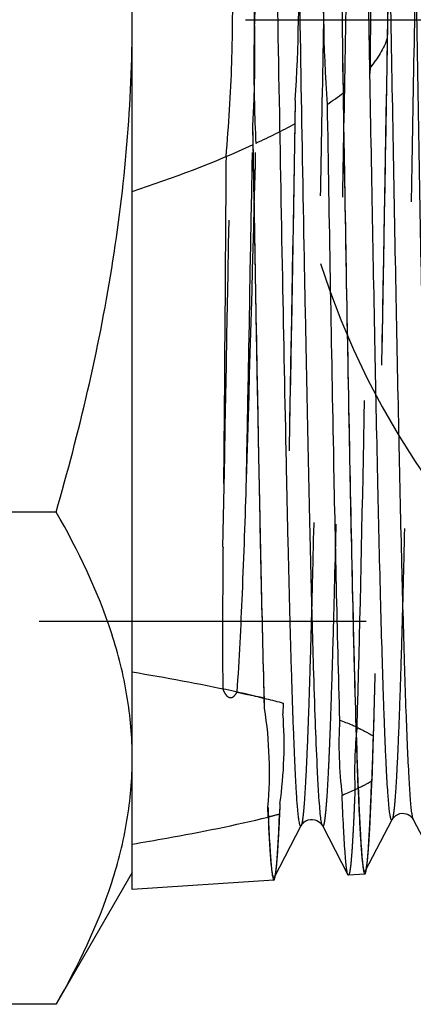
# Model space of a CAD drawing. Header units: millimetres. Extents: x 427 to 573, y 468 to 537.
# Tile 3 of 10: x 530.41 to 538.26, y 473.05 to 492.68. Entities that reach past the tile are written whole.
import ezdxf

# ---------------------------------------------------------------- set-up
doc = ezdxf.new("R2010")
doc.units = ezdxf.units.MM
doc.header["$LTSCALE"] = 65.185185
doc.linetypes.add('CENTER', pattern=[0.6, 0.375, -0.075, 0.075, -0.075])
doc.linetypes.add('HIDDEN', pattern=[0.2, 0.1, -0.1])
for name, color, linetype in [('ACHSEN_S', 7, 'CONTINUOUS'), ('KONST.EL_MIT_GEO', 7, 'CONTINUOUS'), ('KURVEN', 7, 'CONTINUOUS')]:
    doc.layers.add(name, color=color, linetype=linetype)

msp = doc.modelspace()

# ---------------------------------------------------------------- linework, layer by layer
at = {"layer": 'ACHSEN_S', "color": 2, "linetype": 'CENTER'}
msp.add_line((427.35, 492.675), (572.65, 492.675), dxfattribs=at)
at = {"layer": 'KONST.EL_MIT_GEO', "color": 7, "linetype": 'Continuous'}
for p, q in [((532.65, 475.333), (532.65, 510.017)), ((536.86, 491.219), (536.847, 492.013)), ((535.064, 490.184), (535.057, 490.555)), ((531.132, 482.86), (522.168, 482.86)), ((535.29, 478.948), (535.284, 479.147)), ((537.138, 477.962), (537.117, 478.572)), ((537.158, 477.352), (537.138, 477.962)), ((535.363, 476.778), (535.357, 476.976)), ((537.298, 475.701), (537.834, 476.729)), ((538.255, 476.729), (538.766, 475.749)), ((535.484, 475.58), (536.02, 476.609)), ((536.442, 476.609), (536.952, 475.629)), ((532.65, 475.675), (531.132, 473.045)), ((537.289, 475.641), (536.962, 475.62)), ((535.475, 475.521), (532.65, 475.333)), ((536.962, 475.62), (536.952, 475.629)), ((531.132, 473.045), (522.168, 473.045))]:
    msp.add_line(p, q, dxfattribs=at)
at = {"layer": 'KONST.EL_MIT_GEO', "color": 8, "linetype": 'HIDDEN'}
for p, q in [((537.748, 493.006), (537.743, 492.675)), ((537.743, 492.675), (537.736, 492.306)), ((535.901, 491.069), (535.893, 490.598)), ((550.351, 480.675), (518.35, 480.675)), ((535.663, 479.052), (535.656, 478.838)), ((537.455, 478.392), (537.425, 477.494)), ((535.596, 477.048), (535.588, 476.834))]:
    msp.add_line(p, q, dxfattribs=at)
at = {"layer": 'KONST.EL_MIT_GEO', "color": 7, "linetype": 'Continuous'}
for points in [[(537.834, 476.729), (537.836, 476.734), (537.845, 476.748), (537.858, 476.765), (537.877, 476.785), (537.906, 476.809), (537.944, 476.831), (537.986, 476.846), (538.03, 476.853), (538.075, 476.851), (538.116, 476.842), (538.154, 476.826), (538.187, 476.807), (538.212, 476.786), (538.23, 476.767), (538.243, 476.75), (538.252, 476.736), (538.256, 476.729)], [(536.02, 476.608), (536.027, 476.621), (536.039, 476.638), (536.056, 476.658), (536.08, 476.68), (536.115, 476.702), (536.158, 476.721), (536.203, 476.731), (536.247, 476.732), (536.291, 476.725), (536.33, 476.711), (536.363, 476.692), (536.391, 476.671), (536.412, 476.651), (536.426, 476.633), (536.436, 476.619), (536.442, 476.609)]]:
    msp.add_lwpolyline(points, dxfattribs=at)
for centre, radius, start, end in [((502.061, 492.137), 33.035, 357.2537, 4.682), ((569.358, 493.25), 32.899, 177.9934, 183.946), ((504.137, 492.139), 32.71, 359.7794, 2.1654), ((527.11, 477.684), 8.277, 355.09, 8.7834), ((545.032, 478.241), 8.26, 176.7494, 187.1313)]:
    msp.add_arc(centre, radius, start, end, dxfattribs=at)
at = {"layer": 'KONST.EL_MIT_GEO', "color": 8, "linetype": 'HIDDEN'}
for centre, radius, start, end in [((503.099, 493.212), 32.872, 356.263, 1.7967), ((570.134, 492.101), 32.737, 177.4024, 180.6536), ((501.925, 492.9), 32.728, 358.1024, 359.9531), ((567.722, 491.791), 32.646, 178.1, 179.9554), ((-2742.686, 546.397), 3277.775, 358.877062, 359.045891), ((501.104, 492.935), 33.55, 354.8896, 358.0904), ((-3474.314, 558.991), 4009.953, 358.921433, 359.040144), ((567.949, 491.795), 32.873, 179.9614, 182.7668), ((-841.279, 525.098), 1376.837, 358.269067, 358.547903), ((527.417, 478.221), 8.262, 351.8402, 4.2834), ((545.319, 477.665), 8.235, 173.7254, 182.3909), ((591.656, 479.357), 56.349, 182.4217, 182.7222)]:
    msp.add_arc(centre, radius, start, end, dxfattribs=at)
for points, knots in [([(538.205, 509.589), (538.203, 509.592), (538.2, 509.6), (538.187, 509.595), (538.182, 509.58), (538.175, 509.557), (538.168, 509.522), (538.157, 509.456), (538.145, 509.347), (538.131, 509.185), (538.117, 508.981), (538.103, 508.736), (538.082, 508.33), (538.058, 507.725), (538.029, 506.888), (538.001, 505.908), (537.961, 504.346), (537.912, 502.121), (537.856, 499.191), (537.799, 496), (537.762, 493.798), (537.743, 492.675)], [0, 0, 0, 0, 0.000662, 0.001106, 0.001966, 0.003405, 0.00545, 0.008109, 0.015272, 0.024894, 0.036957, 0.051431, 0.068282, 0.108945, 0.158541, 0.216573, 0.282461, 0.435092, 0.610331, 0.801174, 1, 1, 1, 1]), ([(536.927, 508.681), (536.925, 508.685), (536.922, 508.691), (536.91, 508.689), (536.904, 508.675), (536.897, 508.656), (536.89, 508.625), (536.88, 508.566), (536.861, 508.407), (536.837, 508.101), (536.816, 507.733), (536.798, 507.365), (536.784, 507.035), (536.77, 506.67), (536.75, 506.117), (536.726, 505.347), (536.687, 503.922), (536.639, 501.887), (536.584, 499.198), (536.528, 496.258), (536.473, 493.18), (536.417, 490.081), (536.362, 487.081), (536.306, 484.295), (536.259, 482.157), (536.219, 480.633), (536.191, 479.656), (536.164, 478.804), (536.136, 478.086), (536.108, 477.507), (536.085, 477.115), (536.064, 476.876), (536.051, 476.752), (536.037, 476.667), (536.027, 476.623), (536.02, 476.609)], [0, 0, 0, 0, 0.000352, 0.000575, 0.000971, 0.00164, 0.002597, 0.003848, 0.007237, 0.017555, 0.032516, 0.041697, 0.051982, 0.063348, 0.075768, 0.103643, 0.135341, 0.208944, 0.293744, 0.386477, 0.483576, 0.581311, 0.675927, 0.763793, 0.84154, 0.87567, 0.90619, 0.932808, 0.955271, 0.973364, 0.986917, 0.991951, 0.99581, 0.998488, 1, 1, 1, 1]), ([(537.349, 508.681), (537.341, 508.667), (537.331, 508.622), (537.317, 508.537), (537.304, 508.413), (537.284, 508.173), (537.26, 507.78), (537.232, 507.199), (537.204, 506.478), (537.176, 505.624), (537.148, 504.645), (537.109, 503.118), (537.061, 500.976), (537.006, 498.187), (536.95, 495.185), (536.895, 492.085), (536.839, 489.008), (536.784, 486.071), (536.729, 483.386), (536.681, 481.355), (536.641, 479.933), (536.617, 479.164), (536.598, 478.613), (536.584, 478.25), (536.57, 477.921), (536.552, 477.554), (536.531, 477.187), (536.507, 476.882), (536.488, 476.723), (536.478, 476.664), (536.471, 476.634), (536.464, 476.614), (536.459, 476.6), (536.446, 476.598), (536.443, 476.605), (536.442, 476.609)], [0, 0, 0, 0, 0.001517, 0.004206, 0.008077, 0.013129, 0.026727, 0.044877, 0.067405, 0.094096, 0.124692, 0.158898, 0.236789, 0.324772, 0.41946, 0.517213, 0.614276, 0.70692, 0.791592, 0.865046, 0.896667, 0.924469, 0.936854, 0.948187, 0.958441, 0.967593, 0.982506, 0.992789, 0.996166, 0.997412, 0.998366, 0.999032, 0.999427, 0.999649, 1, 1, 1, 1]), ([(538.741, 508.561), (538.739, 508.564), (538.736, 508.571), (538.724, 508.569), (538.718, 508.555), (538.711, 508.536), (538.705, 508.506), (538.694, 508.447), (538.675, 508.289), (538.651, 507.986), (538.63, 507.621), (538.612, 507.256), (538.598, 506.928), (538.584, 506.567), (538.564, 506.018), (538.54, 505.254), (538.501, 503.84), (538.453, 501.821), (538.398, 499.153), (538.342, 496.235), (538.287, 493.18), (538.231, 490.104), (538.176, 487.127), (538.12, 484.362), (538.073, 482.239), (538.034, 480.726), (538.006, 479.756), (537.978, 478.91), (537.95, 478.197), (537.922, 477.622), (537.899, 477.233), (537.878, 476.995), (537.865, 476.872), (537.851, 476.788), (537.841, 476.743), (537.834, 476.729)], [0, 0, 0, 0, 0.000355, 0.000579, 0.000974, 0.001639, 0.002593, 0.003842, 0.007226, 0.017531, 0.032481, 0.041655, 0.051936, 0.063296, 0.07571, 0.103576, 0.135263, 0.208849, 0.293636, 0.38636, 0.483456, 0.581191, 0.675813, 0.763689, 0.84145, 0.875589, 0.906118, 0.932747, 0.95522, 0.973325, 0.986891, 0.991931, 0.995796, 0.998483, 1, 1, 1, 1]), ([(537.743, 492.675), (537.724, 491.593), (537.688, 489.47), (537.633, 486.382), (537.579, 483.527), (537.532, 481.341), (537.494, 479.786), (537.467, 478.792), (537.439, 477.926), (537.412, 477.196), (537.385, 476.609), (537.362, 476.211), (537.341, 475.969), (537.328, 475.845), (537.315, 475.76), (537.306, 475.715), (537.298, 475.701)], [0, 0, 0, 0, 0.19109, 0.375162, 0.545419, 0.69558, 0.76136, 0.82011, 0.871291, 0.91443, 0.949133, 0.975089, 0.984711, 0.992071, 0.997161, 1, 1, 1, 1]), ([(537.736, 492.306), (537.691, 489.666), (537.611, 485.028), (537.517, 480.39), (537.455, 478.392)], [0, 0, 0, 0, 0.569048, 1, 1, 1, 1]), ([(537.134, 478.565), (537.191, 480.468), (537.281, 484.856), (537.357, 489.243), (537.399, 491.727)], [0, 0, 0, 0, 0.433885, 1, 1, 1, 1]), ([(535.901, 491.069), (535.862, 488.78), (535.792, 484.703), (535.708, 480.626), (535.656, 478.838)], [0, 0, 0, 0, 0.561361, 1, 1, 1, 1]), ([(535.893, 490.598), (535.857, 488.452), (535.79, 484.603), (535.71, 480.754), (535.663, 479.052)], [0, 0, 0, 0, 0.557648, 1, 1, 1, 1]), ([(534.52, 489.946), (534.515, 489.25), (534.497, 486.655), (534.477, 484.059), (534.46, 482.16)], [0, 0, 0, 0, 0.268268, 1, 1, 1, 1]), ([(534.742, 479.27), (534.787, 479.924), (534.856, 481.337), (534.906, 482.751), (534.929, 483.51)], [0, 0, 0, 0, 0.463435, 1, 1, 1, 1]), ([(534.46, 482.16), (534.458, 481.905), (534.451, 480.962), (534.448, 480.018), (534.456, 479.33)], [0, 0, 0, 0, 0.270632, 1, 1, 1, 1]), ([(534.456, 479.33), (534.467, 479.303), (534.486, 479.261), (534.522, 479.209), (534.561, 479.166), (534.63, 479.15), (534.681, 479.189), (534.715, 479.229), (534.733, 479.256), (534.742, 479.27)], [0, 0, 0, 0, 0.213225, 0.32644, 0.452627, 0.622914, 0.767349, 0.887551, 1, 1, 1, 1]), ([(534.742, 479.27), (534.819, 479.253), (535.128, 479.185), (535.435, 479.111), (535.663, 479.052)], [0, 0, 0, 0, 0.252044, 1, 1, 1, 1]), ([(537.134, 478.565), (537.162, 478.551), (537.272, 478.499), (537.379, 478.441), (537.455, 478.392)], [0, 0, 0, 0, 0.259213, 1, 1, 1, 1]), ([(537.254, 475.817), (537.24, 475.914), (537.219, 476.164), (537.176, 476.88), (537.153, 477.498), (537.138, 477.963)], [0, 0, 0, 0, 0.136531, 0.350894, 1, 1, 1, 1]), ([(537.425, 477.494), (537.399, 477.478), (537.291, 477.415), (537.178, 477.36), (537.091, 477.321)], [0, 0, 0, 0, 0.24054, 1, 1, 1, 1]), ([(537.336, 475.868), (537.357, 476.075), (537.389, 476.617), (537.412, 477.159), (537.425, 477.494)], [0, 0, 0, 0, 0.382971, 1, 1, 1, 1]), ([(537.091, 477.321), (537.086, 477.19), (537.076, 476.945), (537.06, 476.602), (537.044, 476.31), (537.029, 476.07), (537.013, 475.881), (536.998, 475.747), (536.984, 475.666), (536.973, 475.631), (536.965, 475.62), (536.962, 475.62)], [0, 0, 0, 0, 0.229521, 0.430211, 0.601293, 0.74217, 0.852493, 0.931987, 0.980637, 0.993638, 1, 1, 1, 1]), ([(535.596, 477.048), (535.587, 476.849), (535.571, 476.501), (535.548, 476.098), (535.528, 475.852), (535.515, 475.726), (535.501, 475.64), (535.492, 475.594), (535.484, 475.58)], [0, 0, 0, 0, 0.405755, 0.709239, 0.821666, 0.907598, 0.966951, 1, 1, 1, 1]), ([(535.526, 475.79), (535.532, 475.853), (535.56, 476.2), (535.576, 476.548), (535.588, 476.834)], [0, 0, 0, 0, 0.180774, 1, 1, 1, 1]), ([(535.436, 475.721), (535.421, 475.844), (535.397, 476.164), (535.379, 476.484), (535.37, 476.681)], [0, 0, 0, 0, 0.386678, 1, 1, 1, 1]), ([(537.32, 475.741), (537.321, 475.75), (537.328, 475.792), (537.332, 475.834), (537.336, 475.868)], [0, 0, 0, 0, 0.212797, 1, 1, 1, 1]), ([(535.45, 475.635), (535.449, 475.641), (535.443, 475.67), (535.439, 475.698), (535.436, 475.721)], [0, 0, 0, 0, 0.211796, 1, 1, 1, 1]), ([(535.505, 475.617), (535.507, 475.629), (535.515, 475.686), (535.522, 475.744), (535.526, 475.79)], [0, 0, 0, 0, 0.203762, 1, 1, 1, 1]), ([(537.268, 475.735), (537.267, 475.74), (537.261, 475.767), (537.257, 475.795), (537.254, 475.817)], [0, 0, 0, 0, 0.202881, 1, 1, 1, 1])]:
    msp.add_open_spline(points, degree=3, knots=knots, dxfattribs=at)
at = {"layer": 'KONST.EL_MIT_GEO', "color": 7, "linetype": 'Continuous'}
for points, knots in [([(537.897, 509.584), (537.911, 509.507), (537.93, 509.302), (537.956, 508.922), (537.982, 508.399), (538.021, 507.43), (538.066, 505.907), (538.119, 503.743), (538.171, 501.191), (538.225, 498.34), (538.278, 495.289), (538.331, 492.148), (538.384, 489.025), (538.438, 486.032), (538.491, 483.274), (538.537, 481.168), (538.574, 479.673), (538.601, 478.718), (538.628, 477.886), (538.654, 477.185), (538.681, 476.622), (538.704, 476.241), (538.724, 476.008), (538.736, 475.888), (538.749, 475.806), (538.759, 475.763), (538.766, 475.749)], [0, 0, 0, 0, 0.006964, 0.018246, 0.033758, 0.053365, 0.104152, 0.168832, 0.245137, 0.330383, 0.42157, 0.51549, 0.608833, 0.698311, 0.780766, 0.853291, 0.885012, 0.913323, 0.937972, 0.958744, 0.975455, 0.987958, 0.992598, 0.996152, 0.998615, 1, 1, 1, 1]), ([(537.834, 476.729), (537.832, 476.726), (537.829, 476.719), (537.817, 476.721), (537.811, 476.735), (537.804, 476.755), (537.797, 476.785), (537.787, 476.844), (537.768, 477.002), (537.744, 477.307), (537.723, 477.674), (537.705, 478.041), (537.691, 478.37), (537.677, 478.733), (537.657, 479.284), (537.633, 480.051), (537.594, 481.471), (537.546, 483.498), (537.491, 486.176), (537.435, 489.105), (537.38, 492.171), (537.324, 495.258), (537.269, 498.246), (537.213, 501.022), (537.166, 503.152), (537.126, 504.67), (537.099, 505.643), (537.071, 506.492), (537.043, 507.208), (537.015, 507.785), (536.992, 508.176), (536.971, 508.415), (536.958, 508.538), (536.944, 508.622), (536.934, 508.667), (536.927, 508.681)], [0, 0, 0, 0, 0.000351, 0.000575, 0.000973, 0.001642, 0.0026, 0.003853, 0.007244, 0.017564, 0.032527, 0.041708, 0.051995, 0.06336, 0.075779, 0.103654, 0.135349, 0.208946, 0.293736, 0.386458, 0.483548, 0.581273, 0.675882, 0.763744, 0.84149, 0.875622, 0.906145, 0.932767, 0.955236, 0.973335, 0.986897, 0.991936, 0.9958, 0.998484, 1, 1, 1, 1]), ([(538.255, 476.729), (538.248, 476.743), (538.238, 476.788), (538.224, 476.873), (538.211, 476.996), (538.191, 477.236), (538.167, 477.628), (538.139, 478.206), (538.111, 478.924), (538.083, 479.775), (538.055, 480.751), (538.016, 482.272), (537.968, 484.406), (537.913, 487.184), (537.857, 490.175), (537.802, 493.262), (537.746, 496.327), (537.691, 499.253), (537.636, 501.928), (537.588, 503.951), (537.549, 505.368), (537.524, 506.134), (537.505, 506.683), (537.491, 507.045), (537.477, 507.373), (537.459, 507.739), (537.438, 508.105), (537.415, 508.409), (537.395, 508.567), (537.385, 508.625), (537.378, 508.656), (537.371, 508.675), (537.366, 508.689), (537.354, 508.692), (537.35, 508.685), (537.349, 508.681)], [0, 0, 0, 0, 0.00152, 0.004212, 0.008086, 0.01314, 0.026742, 0.044894, 0.067423, 0.094114, 0.124708, 0.158912, 0.236797, 0.32477, 0.419447, 0.517189, 0.614241, 0.706878, 0.791546, 0.865, 0.896622, 0.924428, 0.936814, 0.94815, 0.958408, 0.967562, 0.982483, 0.992774, 0.996157, 0.997406, 0.998362, 0.99903, 0.999428, 0.999651, 1, 1, 1, 1]), ([(532.65, 492.675), (532.65, 494.334), (532.36, 497.658), (531.592, 500.895), (531.132, 502.49)], [0, 0, 0, 0, 0.499896, 1, 1, 1, 1]), ([(536.02, 476.608), (536.018, 476.604), (536.011, 476.595), (535.996, 476.611), (535.991, 476.634), (535.981, 476.675), (535.973, 476.731), (535.963, 476.804), (535.954, 476.893), (535.941, 477.044), (535.925, 477.272), (535.907, 477.593), (535.889, 477.976), (535.871, 478.418), (535.852, 478.919), (535.827, 479.698), (535.795, 480.8), (535.759, 482.263), (535.709, 484.53), (535.647, 487.649), (535.576, 491.585), (535.505, 495.594), (535.455, 498.261), (535.429, 499.563)], [0, 0, 0, 0, 0.000572, 0.001079, 0.00218, 0.003965, 0.006448, 0.009635, 0.013524, 0.018113, 0.029371, 0.043371, 0.060054, 0.079354, 0.101193, 0.12548, 0.181, 0.245005, 0.316452, 0.476902, 0.65192, 0.830138, 1, 1, 1, 1]), ([(536.442, 476.609), (536.431, 476.629), (536.42, 476.694), (536.402, 476.819), (536.386, 477.007), (536.368, 477.253), (536.351, 477.559), (536.326, 478.08), (536.295, 478.869), (536.26, 479.971), (536.225, 481.266), (536.19, 482.736), (536.155, 484.357), (536.119, 486.106), (536.071, 488.613), (536.013, 491.853), (535.944, 495.731), (535.896, 498.306), (535.871, 499.563)], [0, 0, 0, 0, 0.002936, 0.008485, 0.01666, 0.027437, 0.040779, 0.056637, 0.095651, 0.143887, 0.200611, 0.264957, 0.335945, 0.412491, 0.493429, 0.663502, 0.835838, 1, 1, 1, 1]), ([(531.132, 482.86), (531.592, 484.455), (532.36, 487.692), (532.65, 491.016), (532.65, 492.675)], [0, 0, 0, 0, 0.500104, 1, 1, 1, 1]), ([(537.138, 477.963), (537.108, 478.825), (537.056, 480.804), (536.957, 485.487), (536.893, 489.308), (536.847, 492.013)], [0, 0, 0, 0, 0.184205, 0.42251, 1, 1, 1, 1]), ([(537.117, 478.572), (537.062, 480.4), (536.974, 484.616), (536.901, 488.832), (536.86, 491.219)], [0, 0, 0, 0, 0.433678, 1, 1, 1, 1]), ([(536.537, 490.986), (536.576, 488.679), (536.647, 484.586), (536.732, 480.493), (536.785, 478.709)], [0, 0, 0, 0, 0.563871, 1, 1, 1, 1]), ([(535.29, 478.948), (535.242, 480.652), (535.162, 484.52), (535.094, 488.389), (535.057, 490.555)], [0, 0, 0, 0, 0.440363, 1, 1, 1, 1]), ([(535.284, 479.147), (535.239, 480.779), (535.163, 484.458), (535.098, 488.138), (535.064, 490.184)], [0, 0, 0, 0, 0.443826, 1, 1, 1, 1]), ([(532.65, 477.953), (532.65, 478.369), (532.577, 479.211), (532.153, 480.894), (531.576, 482.09), (531.132, 482.86)], [0, 0, 0, 0, 0.240576, 0.485848, 1, 1, 1, 1]), ([(535.284, 479.147), (535.069, 479.198), (534.196, 479.393), (533.315, 479.554), (532.65, 479.666)], [0, 0, 0, 0, 0.246503, 1, 1, 1, 1]), ([(537.117, 478.572), (537.09, 478.585), (536.981, 478.633), (536.87, 478.677), (536.785, 478.709)], [0, 0, 0, 0, 0.245038, 1, 1, 1, 1]), ([(531.132, 473.045), (531.576, 473.815), (532.153, 475.011), (532.577, 476.694), (532.65, 477.536), (532.65, 477.953)], [0, 0, 0, 0, 0.514153, 0.759424, 1, 1, 1, 1]), ([(536.836, 477.215), (536.863, 477.226), (536.972, 477.269), (537.079, 477.315), (537.158, 477.352)], [0, 0, 0, 0, 0.25488, 1, 1, 1, 1]), ([(536.952, 475.629), (536.944, 475.644), (536.934, 475.692), (536.92, 475.785), (536.907, 475.921), (536.885, 476.187), (536.861, 476.623), (536.844, 477), (536.836, 477.215)], [0, 0, 0, 0, 0.032479, 0.091478, 0.177255, 0.289693, 0.593599, 1, 1, 1, 1]), ([(537.158, 477.352), (537.163, 477.22), (537.173, 476.972), (537.19, 476.626), (537.206, 476.332), (537.222, 476.09), (537.238, 475.901), (537.252, 475.767), (537.267, 475.686), (537.277, 475.651), (537.286, 475.641), (537.289, 475.641)], [0, 0, 0, 0, 0.230465, 0.431854, 0.603375, 0.744393, 0.854558, 0.93359, 0.98147, 0.994002, 1, 1, 1, 1]), ([(532.65, 476.239), (532.88, 476.278), (533.789, 476.436), (534.694, 476.615), (535.363, 476.778)], [0, 0, 0, 0, 0.253042, 1, 1, 1, 1]), ([(535.363, 476.778), (535.372, 476.595), (535.384, 476.34), (535.404, 476.027), (535.418, 475.848), (535.431, 475.712), (535.445, 475.608), (535.455, 475.557), (535.467, 475.52), (535.475, 475.521)], [0, 0, 0, 0, 0.432742, 0.604101, 0.744817, 0.854653, 0.933452, 0.981336, 1, 1, 1, 1]), ([(535.484, 475.58), (535.482, 475.576), (535.476, 475.567), (535.462, 475.581), (535.457, 475.603), (535.452, 475.623), (535.45, 475.635)], [0, 0, 0, 0, 0.148517, 0.275587, 0.551323, 1, 1, 1, 1]), ([(537.298, 475.701), (537.296, 475.697), (537.292, 475.689), (537.279, 475.696), (537.275, 475.713), (537.27, 475.726), (537.268, 475.735)], [0, 0, 0, 0, 0.183586, 0.312062, 0.570503, 1, 1, 1, 1]), ([(537.289, 475.641), (537.299, 475.642), (537.309, 475.689), (537.316, 475.716), (537.32, 475.741)], [0, 0, 0, 0, 0.282121, 1, 1, 1, 1]), ([(535.475, 475.521), (535.485, 475.521), (535.495, 475.566), (535.501, 475.593), (535.505, 475.617)], [0, 0, 0, 0, 0.282766, 1, 1, 1, 1])]:
    msp.add_open_spline(points, degree=3, knots=knots, dxfattribs=at)
at = {"layer": 'KONST.EL_MIT_GEO', "color": 8, "linetype": 'HIDDEN'}
for points in [[(537.736, 492.306), (537.667, 492.094), (537.543, 491.898), (537.399, 491.727)], [(535.893, 490.598), (535.639, 490.459), (535.379, 490.33), (535.115, 490.208)], [(535.588, 476.834), (535.514, 476.815), (535.439, 476.796), (535.364, 476.778)]]:
    msp.add_open_spline(points, degree=3, dxfattribs=at)
at = {"layer": 'KONST.EL_MIT_GEO', "color": 7, "linetype": 'Continuous'}
for points in [[(536.537, 490.986), (536.647, 491.06), (536.755, 491.138), (536.86, 491.219)], [(532.65, 489.249), (533.468, 489.524), (534.279, 489.825), (535.064, 490.184)]]:
    msp.add_open_spline(points, degree=3, dxfattribs=at)
at = {"layer": 'KURVEN', "color": 8, "linetype": 'HIDDEN'}
msp.add_line((546.812, 492.675), (535.65, 492.675), dxfattribs=at)
msp.add_arc((551.65, 492.675), 16, 104.3064, 252.8157, dxfattribs=at)

doc.saveas('drawing.dxf')
